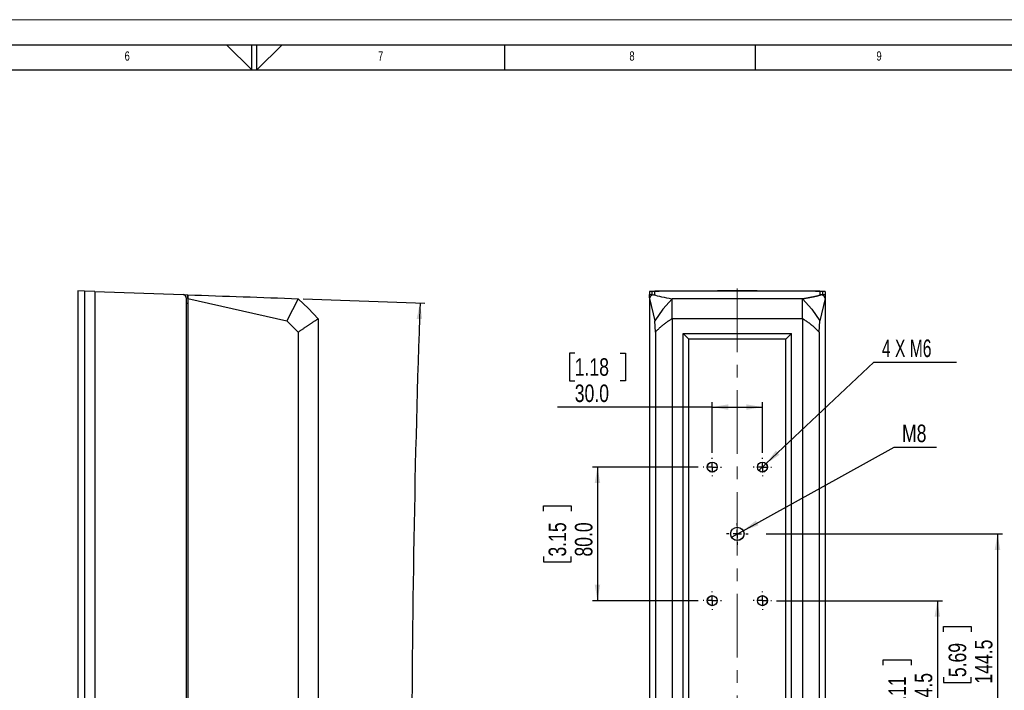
# Model space of a CAD drawing. Header units: millimetres. Extents: x 0 to 1262, y 0 to 420.
# Tile 34 of 99: x 255 to 452, y 286 to 420. Entities that reach past the tile are written whole.
import ezdxf

# ---------------------------------------------------------------- set-up
doc = ezdxf.new("R2010")
doc.units = ezdxf.units.MM
doc.linetypes.add('CENTERX2', pattern=[20.32, 12.7, -2.54, 2.54, -2.54])
doc.layers.add('FORMAT', color=7, linetype='Continuous')
doc.layers.add('SLD-0', color=7, linetype='Continuous')
doc.styles.add('SLDTEXTSTYLE0', font='TXT', dxfattribs={"width": 0.75})
doc.styles.add('SLDTEXTSTYLE3', font='TXT', dxfattribs={"width": 0.666667})
doc.dimstyles.new('SLDDIMSTYLE2', dxfattribs={"dimtxt": 3.5, "dimasz": 3.2, "dimexe": 0, "dimexo": 0.0625, "dimgap": 0.875, "dimtad": 1, "dimdec": 1, "dimlfac": 3, "dimrnd": 1e-09, "dimzin": 12, "dimdsep": 46, "dimtxsty": 'SLDTEXTSTYLE0', "dimsah": 1, "dimcen": 0.09, "dimadec": 0, "dimazin": 3, "dimtfac": 1, "dimtdec": 1, "dimtofl": 0, "dimtmove": 0, "dimatfit": 3, "dimfxl": 1, "dimfrac": 2, "dimtolj": 1, "dimtzin": 12, "dimarcsym": 0})
doc.dimstyles.new('SLDDIMSTYLE3', dxfattribs={"dimtxt": 3.5, "dimasz": 3.2, "dimexe": 0, "dimexo": 0.0625, "dimgap": 0.875, "dimtad": 1, "dimdec": 1, "dimlfac": 3, "dimrnd": 1e-09, "dimzin": 4, "dimdsep": 46, "dimtxsty": 'SLDTEXTSTYLE0', "dimsah": 1, "dimcen": 0.09, "dimadec": 0, "dimazin": 1, "dimtfac": 1, "dimtdec": 1, "dimtofl": 0, "dimtmove": 0, "dimatfit": 3, "dimfxl": 1, "dimfrac": 2, "dimtolj": 1, "dimtzin": 12, "dimarcsym": 0})
doc.dimstyles.new('SLDDIMSTYLE4', dxfattribs={"dimtxt": 3.5, "dimasz": 3.2, "dimexe": 0, "dimexo": 0.0625, "dimgap": 0.875, "dimtad": 1, "dimdec": 4, "dimlfac": 3, "dimzin": 4, "dimdsep": 46, "dimtxsty": 'SLDTEXTSTYLE0', "dimsah": 1, "dimcen": 0.09, "dimadec": 1, "dimazin": 1, "dimtfac": 1, "dimtdec": 1, "dimtofl": 0, "dimtmove": 0, "dimatfit": 3, "dimfxl": 1, "dimfrac": 2, "dimtolj": 1, "dimtzin": 12, "dimarcsym": 0})
doc.dimstyles.new('SLDDIMSTYLE6', dxfattribs={"dimtxt": 3.5, "dimasz": 3.2, "dimexe": 0, "dimexo": 0.0625, "dimgap": 0.875, "dimtad": 0, "dimtih": 1, "dimtoh": 1, "dimdec": 1, "dimlfac": 3, "dimrnd": 1e-09, "dimzin": 12, "dimdsep": 46, "dimtxsty": 'SLDTEXTSTYLE0', "dimblk1": 'NONE', "dimsah": 1, "dimcen": 0, "dimadec": 0, "dimazin": 3, "dimtfac": 1, "dimtdec": 1, "dimtmove": 0, "dimatfit": 3, "dimldrblk": 'NONE', "dimfxl": 1, "dimfrac": 2, "dimtolj": 1, "dimtzin": 12, "dimarcsym": 0})

# ---------------------------------------------------------------- blocks, each defined once
blk = doc.blocks.new('_D_5')
at = {"layer": 'SLD-0', "color": 7, "transparency": 16777216}
for p, q in [((311.77, 364.25), (336.06, 363.4)), ((311.77, 174.06), (336.06, 174.91))]:
    blk.add_line(p, q, dxfattribs=at)
blk.add_arc((3034.94, 269.16), 2701.52, 178, 182, dxfattribs=at)
for points in [[(335.06, 363.44), (334.4, 360.26), (335.5, 360.22)], [(335.06, 174.88), (335.5, 178.09), (334.4, 178.05)]]:
    blk.add_solid(points, dxfattribs=at)
at = {"layer": 'SLD-0', "color": 7, "transparency": 16777216, "insert": (328.91, 264.99), "char_height": 3.5, "attachment_point": 1, "rotation": 90, "style": 'SLDTEXTSTYLE0'}
blk.add_mtext('4.0°', dxfattribs=at)
blk = doc.blocks.new('_D_9')
at = {"layer": 'SLD-0', "color": 250, "transparency": 16777216}
for p, q in [((404.11, 317.32), (451.28, 317.32)), ((450.28, 317.32), (450.28, 269.16)), ((439.48, 297.76), (439.48, 298.83)), ((439.48, 298.83), (445.04, 298.83)), ((445.04, 298.83), (445.04, 297.76)), ((439.48, 288.71), (439.48, 287.65)), ((439.48, 287.65), (445.04, 287.65)), ((445.04, 287.65), (445.04, 288.71)), ((422.55, 269.16), (451.28, 269.16))]:
    blk.add_line(p, q, dxfattribs=at)
for points in [[(450.28, 317.32), (449.73, 314.12), (450.83, 314.12)], [(450.28, 269.16), (450.83, 272.36), (449.73, 272.36)]]:
    blk.add_solid(points, dxfattribs=at)
at = {"layer": 'SLD-0', "color": 250, "transparency": 16777216, "char_height": 3.5, "attachment_point": 1, "rotation": 90, "style": 'SLDTEXTSTYLE0'}
for s, insert in [('144.5', (445.76, 287.42)), ('5.69', (440.53, 288.71))]:
    blk.add_mtext(s, dxfattribs=dict(at, insert=insert))
blk = doc.blocks.new('_D_16')
at = {"layer": 'SLD-0', "color": 250, "transparency": 16777216}
for p, q in [((406.2, 303.98), (439.28, 303.98)), ((438.28, 303.98), (438.28, 269.16)), ((427.48, 291.1), (427.48, 292.16)), ((427.48, 292.16), (433.04, 292.16)), ((433.04, 292.16), (433.04, 291.1)), ((427.48, 282.04), (427.48, 280.98)), ((427.48, 280.98), (433.04, 280.98)), ((433.04, 280.98), (433.04, 282.04)), ((422.55, 269.16), (439.28, 269.16))]:
    blk.add_line(p, q, dxfattribs=at)
for points in [[(438.28, 303.98), (437.73, 300.78), (438.83, 300.78)], [(438.28, 269.16), (438.83, 272.36), (437.73, 272.36)]]:
    blk.add_solid(points, dxfattribs=at)
at = {"layer": 'SLD-0', "color": 250, "transparency": 16777216, "char_height": 3.5, "attachment_point": 1, "rotation": 90, "style": 'SLDTEXTSTYLE0'}
for s, insert in [('4.11', (428.53, 282.04)), ('104.5', (433.76, 280.75))]:
    blk.add_mtext(s, dxfattribs=dict(at, insert=insert))
blk = doc.blocks.new('_D_17')
at = {"layer": 'SLD-0', "color": 250, "transparency": 16777216}
for p, q in [((390.54, 330.65), (369.47, 330.65)), ((370.47, 330.65), (370.47, 303.98)), ((359.68, 321.84), (359.68, 322.91)), ((359.68, 322.91), (365.23, 322.91)), ((365.23, 322.91), (365.23, 321.84)), ((359.68, 312.79), (359.68, 311.73)), ((365.23, 311.73), (365.23, 312.79)), ((359.68, 311.73), (365.23, 311.73)), ((390.54, 303.98), (369.47, 303.98))]:
    blk.add_line(p, q, dxfattribs=at)
for points in [[(370.47, 330.65), (369.92, 327.45), (371.02, 327.45)], [(370.47, 303.98), (371.02, 307.18), (369.92, 307.18)]]:
    blk.add_solid(points, dxfattribs=at)
at = {"layer": 'SLD-0', "color": 250, "transparency": 16777216, "char_height": 3.5, "attachment_point": 1, "rotation": 90, "style": 'SLDTEXTSTYLE0'}
for s, insert in [('3.15', (360.72, 312.79)), ('80.0', (365.96, 312.79))]:
    blk.add_mtext(s, dxfattribs=dict(at, insert=insert))
blk = doc.blocks.new('_D_18')
at = {"layer": 'SLD-0', "color": 250, "transparency": 16777216}
for p, q in [((365.94, 353.43), (364.88, 353.43)), ((364.88, 353.43), (364.88, 347.88)), ((374.99, 353.43), (376.06, 353.43)), ((376.06, 353.43), (376.06, 347.88)), ((364.88, 347.88), (365.94, 347.88)), ((376.06, 347.88), (374.99, 347.88)), ((393.37, 342.64), (362.52, 342.64)), ((393.37, 333.48), (393.37, 343.64)), ((393.37, 342.64), (403.37, 342.64)), ((403.37, 333.48), (403.37, 343.64))]:
    blk.add_line(p, q, dxfattribs=at)
for points in [[(393.37, 342.64), (396.57, 342.09), (396.57, 343.19)], [(403.37, 342.64), (400.17, 343.19), (400.17, 342.09)]]:
    blk.add_solid(points, dxfattribs=at)
at = {"layer": 'SLD-0', "color": 250, "transparency": 16777216, "char_height": 3.5, "attachment_point": 1, "style": 'SLDTEXTSTYLE0'}
for s, insert in [('1.18', (365.94, 352.39)), ('30.0', (365.94, 347.15))]:
    blk.add_mtext(s, dxfattribs=dict(at, insert=insert))
blk = doc.blocks.new('_D_19')
at = {"layer": 'SLD-0', "color": 250, "transparency": 16777216}
for p, q in [((404.1, 331.34), (425.63, 351.62)), ((425.63, 351.62), (442.11, 351.62)), ((402.64, 329.96), (404.1, 331.34))]:
    blk.add_line(p, q, dxfattribs=at)
blk.add_solid([(404.1, 331.34), (406.81, 333.13), (406.05, 333.93)], dxfattribs=at)
at = {"layer": 'SLD-0', "color": 250, "transparency": 16777216, "insert": (427.22, 356.13), "char_height": 3.5, "attachment_point": 1, "style": 'SLDTEXTSTYLE3'}
blk.add_mtext('4 X M6', dxfattribs=at)
blk = doc.blocks.new('_None')
blk = doc.blocks.new('_D_20')
at = {"layer": 'SLD-0', "color": 250, "transparency": 16777216}
for p, q in [((399.54, 317.96), (429.64, 334.62)), ((429.64, 334.62), (438.1, 334.62)), ((397.21, 316.67), (399.54, 317.96))]:
    blk.add_line(p, q, dxfattribs=at)
blk.add_solid([(399.54, 317.96), (402.6, 319.03), (402.07, 319.99)], dxfattribs=at)
at = {"layer": 'SLD-0', "color": 250, "transparency": 16777216, "insert": (431.23, 339.14), "char_height": 3.5, "attachment_point": 1, "style": 'SLDTEXTSTYLE0'}
blk.add_mtext('M8', dxfattribs=at)
blk = doc.blocks.new('SW_CENTERMARKSYMBOL_0')
at = {"layer": 'SLD-0', "color": 0}
for p, q in [((-1.67, 0), (-1.83, 0)), ((0, 0), (-0.83, 0)), ((0, 1.67), (0, 1.83)), ((0, 0), (0, 0.83)), ((0, 0), (0, -0.83)), ((0, 0), (0.83, 0)), ((1.67, 0), (1.83, 0)), ((0, -1.67), (0, -1.83))]:
    blk.add_line(p, q, dxfattribs=at)
blk = doc.blocks.new('SW_CENTERMARKSYMBOL_1')
at = {"layer": 'SLD-0', "color": 0}
for p, q in [((-1.67, 0), (-1.83, 0)), ((0, 0), (-0.83, 0)), ((0, 1.67), (0, 1.83)), ((0, 0), (0, 0.83)), ((0, 0), (0, -0.83)), ((0, 0), (0.83, 0)), ((1.67, 0), (1.83, 0)), ((0, -1.67), (0, -1.83))]:
    blk.add_line(p, q, dxfattribs=at)
blk = doc.blocks.new('SW_CENTERMARKSYMBOL_2')
at = {"layer": 'SLD-0', "color": 0}
for p, q in [((-1.67, 0), (-1.83, 0)), ((0, 0), (-0.83, 0)), ((0, 1.67), (0, 1.83)), ((0, 0), (0, 0.83)), ((0, 0), (0, -0.83)), ((0, 0), (0.83, 0)), ((1.67, 0), (1.83, 0)), ((0, -1.67), (0, -1.83))]:
    blk.add_line(p, q, dxfattribs=at)
blk = doc.blocks.new('SW_CENTERMARKSYMBOL_3')
at = {"layer": 'SLD-0', "color": 0}
for p, q in [((-1.67, 0), (-1.83, 0)), ((0, 0), (-0.83, 0)), ((0, 1.67), (0, 1.83)), ((0, 0), (0, 0.83)), ((0, 0), (0, -0.83)), ((0, 0), (0.83, 0)), ((1.67, 0), (1.83, 0)), ((0, -1.67), (0, -1.83))]:
    blk.add_line(p, q, dxfattribs=at)
blk = doc.blocks.new('SW_CENTERMARKSYMBOL_4')
at = {"layer": 'SLD-0', "color": 0}
for p, q in [((0, 1.67), (0, 2.17)), ((-1.67, 0), (-2.17, 0)), ((0, 0), (-0.83, 0)), ((0, 0), (0, 0.83)), ((0, 0), (0, -0.83)), ((0, 0), (0.83, 0)), ((1.67, 0), (2.17, 0)), ((0, -1.67), (0, -2.17))]:
    blk.add_line(p, q, dxfattribs=at)

msp = doc.modelspace()

# ---------------------------------------------------------------- linework, layer by layer
at = {"color": 7, "linetype": 'Continuous', "lineweight": 18}
msp.add_line((0.000041, 420.000053), (594.000041, 420.000053), dxfattribs=at)
at = {"color": 7, "linetype": 'Continuous', "lineweight": 25}
for p, q in [((266.768528, 365.823746), (266.768528, 206.047697)), ((268.097814, 365.777327), (266.768528, 365.823746)), ((268.097814, 365.777327), (268.097814, 172.536833)), ((270.184495, 365.704458), (268.097814, 365.777327)), ((270.184495, 365.704458), (270.184495, 172.609701)), ((270.184495, 365.704458), (287.791794, 365.089598)), ((380.871604, 365.704458), (380.871604, 365.089598)), ((381.371604, 365.089598), (381.371604, 365.704458)), ((381.870234, 365.705179), (381.870234, 365.057317)), ((382.717112, 365.760114), (382.717112, 365.742098)), ((414.026095, 365.760114), (414.026095, 365.742098)), ((414.872974, 365.057317), (414.872974, 365.705179)), ((415.371604, 365.704458), (415.371604, 365.089598)), ((415.871604, 365.704458), (415.871604, 365.089598)), ((287.791794, 365.089598), (288.716192, 365.057317)), ((288.435194, 364.423337), (288.435194, 173.890822)), ((288.716192, 365.057317), (288.716192, 363.389634)), ((288.726659, 365.056951), (288.716192, 365.057317)), ((288.768528, 364.313823), (308.526059, 359.877623)), ((288.768528, 364.313823), (288.768528, 174.000337)), ((310.768528, 364.287232), (308.526059, 359.877623)), ((380.871604, 365.089598), (381.371604, 365.089598)), ((380.871604, 364.423337), (380.871604, 365.089598)), ((380.871604, 364.423337), (380.871604, 364.313823)), ((380.871604, 364.313823), (381.907052, 359.877623)), ((380.871604, 364.313823), (380.871604, 174.000337)), ((381.371604, 365.089598), (381.371604, 365.00405)), ((381.670506, 365.056951), (381.870234, 365.057317)), ((385.371604, 360.287232), (385.371604, 364.287232)), ((411.371604, 364.287232), (385.371604, 364.287232)), ((411.371604, 360.287232), (411.371604, 364.287232)), ((415.871604, 364.313823), (414.836156, 359.877623)), ((415.072702, 365.056951), (414.872974, 365.057317)), ((415.371604, 365.00743), (415.371604, 365.089598)), ((415.371604, 365.089598), (415.871604, 365.089598)), ((415.871604, 365.089598), (415.871604, 364.423337)), ((415.871604, 364.423337), (415.871604, 364.313823)), ((415.871604, 364.313823), (415.871604, 174.000337)), ((288.435194, 363.399447), (288.716192, 363.389634)), ((288.710958, 363.389817), (288.710958, 174.924342)), ((310.780438, 357.62015), (308.526059, 359.877623)), ((314.768528, 360.287232), (314.768528, 178.026927)), ((382.025199, 357.62015), (381.907052, 359.877623)), ((385.371604, 360.287232), (385.371604, 178.026927)), ((411.371604, 360.287232), (385.371604, 360.287232)), ((411.371604, 360.287232), (411.371604, 178.026927)), ((414.718009, 357.62015), (414.836156, 359.877623)), ((310.780438, 357.62015), (310.780438, 180.694009)), ((382.025199, 357.62015), (382.025199, 180.694009)), ((414.718009, 357.62015), (414.718009, 180.694009)), ((387.538271, 357.345113), (409.204937, 357.345113)), ((387.538271, 180.969046), (387.538271, 357.345113)), ((388.692971, 356.190413), (387.538271, 357.345113)), ((408.050237, 356.190413), (388.692971, 356.190413)), ((388.692971, 182.123746), (388.692971, 356.190413)), ((409.204937, 357.345113), (408.050237, 356.190413)), ((408.050237, 182.123746), (408.050237, 356.190413)), ((409.204937, 180.969046), (409.204937, 357.345113))]:
    msp.add_line(p, q, dxfattribs=at)
at = {"color": 7, "linetype": 'Continuous', "lineweight": 25, "flags": 128}
for points in [[(314.768528, 360.287232), (312.815265, 362.33397), (310.768528, 364.287232)], [(385.371604, 364.287232), (383.478591, 362.182767), (381.907052, 359.877623)], [(411.371604, 364.287232), (413.264617, 362.182767), (414.836156, 359.877623)]]:
    msp.add_lwpolyline(points, dxfattribs=at)
at = {"color": 7, "linetype": 'Continuous', "lineweight": 25}
for centre, radius in [((393.371604, 330.650494), 1), ((393.371604, 330.650494), 0.985455), ((403.371604, 330.650494), 1), ((403.371604, 330.650494), 0.985455), ((398.371604, 317.317161), 1.333333), ((398.371604, 317.317161), 1.318789), ((393.371604, 303.983828), 1), ((393.371604, 303.983828), 0.985455), ((403.371604, 303.983828), 1), ((403.371604, 303.983828), 0.985455)]:
    msp.add_circle(centre, radius, dxfattribs=at)
for centre, radius, start, end in [((287.768528, 364.423337), 0.666667, 0, 88), ((285.268283, 364.489359), 3.504644, 357.12903971, 9.32035696), ((381.672395, 364.253925), 0.803028, 90.13479563, 175.72236164)]:
    msp.add_arc(centre, radius, start, end, dxfattribs=at)
for centre, major_axis, start_param, end_param in [((382.988271, 365.704458), (2.116667, 0), 1.7393195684, 3.1415926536), ((382.988271, 365.704458), (1.616667, 0), 1.7393195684, 3.1415926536), ((382.953567, 365.705179), (1.083333, 0), 1.7405755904, 3.1415926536), ((398.371604, 362.547014), (93.833333, 0), 1.4022730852, 1.7393195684), ((398.371604, 362.547014), (93.333333, 0), 1.4022730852, 1.7393195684), ((398.371604, 362.564474), (92.333333, 0), 1.4010170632, 1.7405755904), ((413.789641, 365.705179), (1.083333, 0), 0, 1.4010170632), ((413.754937, 365.704458), (1.616667, 0), 0, 1.4022730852), ((413.754937, 365.704458), (2.116667, 0), 0, 1.4022730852)]:
    msp.add_ellipse(centre, major_axis=major_axis, ratio=0.0349207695, start_param=start_param, end_param=end_param, dxfattribs=at)
for points in [[(288.726659, 365.056951), (296.134872, 364.798251), (303.474592, 364.541942), (310.768528, 364.287232)], [(381.670506, 365.056951), (382.564137, 364.798251), (383.796565, 364.541942), (385.371604, 364.287232)], [(415.871604, 364.313823), (415.864068, 364.413576), (415.811724, 364.610334), (415.630104, 364.855663), (415.372417, 365.018961), (415.172602, 365.056769), (415.072702, 365.056951)]]:
    msp.add_open_spline(points, degree=3, dxfattribs=at)
for points, knots in [([(411.371604, 364.287232), (411.436853, 364.297841), (411.567341, 364.319058), (411.758602, 364.350913), (411.946567, 364.382787), (412.130918, 364.414683), (412.311739, 364.446599), (412.489009, 364.478535), (412.662733, 364.510493), (412.832909, 364.542471), (412.999537, 364.574471), (413.162619, 364.606491), (413.322153, 364.638531), (413.478141, 364.670593), (413.630581, 364.702675), (413.779473, 364.734778), (413.924819, 364.766902), (414.066617, 364.799046), (414.204868, 364.831212), (414.339572, 364.863398), (414.470729, 364.895605), (414.598335, 364.927832), (414.722411, 364.960081), (414.842872, 364.99235), (414.960042, 365.024639), (415.035146, 365.04618), (415.072702, 365.056951)], [0, 0, 0, 0, 0.0416928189, 0.0833788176, 0.1250586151, 0.1667328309, 0.2084020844, 0.2500669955, 0.2917281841, 0.3333862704, 0.3750418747, 0.4166956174, 0.458348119, 0.5, 0.541651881, 0.5833043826, 0.6249581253, 0.6666137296, 0.7082718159, 0.7499330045, 0.7915979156, 0.8332671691, 0.8749413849, 0.9166211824, 0.9583071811, 1, 1, 1, 1]), ([(314.768528, 360.287232), (314.712682, 360.249882), (314.600542, 360.174881), (314.429204, 360.060259), (314.254718, 359.943521), (314.076895, 359.824543), (313.895776, 359.703358), (313.711339, 359.579958), (313.523581, 359.454345), (313.332498, 359.326519), (313.138085, 359.196479), (312.940341, 359.064226), (312.739263, 358.929759), (312.534854, 358.793079), (312.327113, 358.654185), (312.116046, 358.513078), (311.901656, 358.369757), (311.683947, 358.224222), (311.462938, 358.076479), (311.238599, 357.926502), (311.011082, 357.774387), (310.857507, 357.671688), (310.780438, 357.62015)], [0, 0, 0, 0, 0.0463883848, 0.093150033, 0.1402862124, 0.1877981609, 0.2356870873, 0.2839541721, 0.3326005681, 0.3816274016, 0.4310357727, 0.4808267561, 0.5310014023, 0.5815607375, 0.6325057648, 0.6838374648, 0.7355567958, 0.7876646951, 0.8401620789, 0.8930498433, 0.9463288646, 1, 1, 1, 1]), ([(385.371604, 360.287232), (385.310675, 360.249882), (385.188326, 360.174881), (385.007378, 360.060259), (384.827459, 359.943521), (384.648875, 359.824543), (384.47163, 359.703358), (384.29581, 359.579958), (384.121482, 359.454345), (383.948717, 359.326519), (383.777587, 359.196479), (383.608163, 359.064226), (383.44052, 358.929759), (383.27473, 358.793079), (383.110869, 358.654185), (382.949012, 358.513078), (382.789233, 358.369757), (382.631615, 358.224222), (382.476212, 358.076479), (382.323188, 357.926502), (382.172299, 357.774387), (382.074352, 357.671688), (382.025199, 357.62015)], [0, 0, 0, 0, 0.0463883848, 0.093150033, 0.1402862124, 0.1877981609, 0.2356870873, 0.2839541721, 0.3326005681, 0.3816274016, 0.4310357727, 0.4808267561, 0.5310014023, 0.5815607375, 0.6325057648, 0.6838374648, 0.7355567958, 0.7876646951, 0.8401620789, 0.8930498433, 0.9463288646, 1, 1, 1, 1]), ([(414.718009, 357.62015), (414.674327, 357.665999), (414.587285, 357.757358), (414.453645, 357.892825), (414.318433, 358.026494), (414.181456, 358.158289), (414.042844, 358.288232), (413.902638, 358.416317), (413.760905, 358.542545), (413.617701, 358.666916), (413.473087, 358.789429), (413.327121, 358.910086), (413.134479, 359.065495), (412.892665, 359.253822), (412.598318, 359.47276), (412.299011, 359.685576), (411.99487, 359.892172), (411.686919, 360.09291), (411.476289, 360.222717), (411.371604, 360.287232)], [0, 0, 0, 0, 0.0477348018, 0.0951178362, 0.1421496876, 0.1888309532, 0.2351622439, 0.2811441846, 0.3267774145, 0.3720625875, 0.4170003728, 0.4615914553, 0.5058365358, 0.5906422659, 0.6744623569, 0.7573023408, 0.8391679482, 0.9200651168, 1, 1, 1, 1])]:
    msp.add_open_spline(points, degree=3, knots=knots, dxfattribs=at)
at = {"layer": 'FORMAT'}
for p, q in [((15.000041, 415.000053), (589.000041, 415.000053)), ((296.468637, 415.000053), (301.500041, 410.000053)), ((301.500041, 410.000053), (301.500041, 415.000053)), ((302.500041, 410.000053), (302.500041, 415.000053)), ((307.531446, 415.000053), (302.500041, 410.000053)), ((352.000041, 410.000053), (352.000041, 415.000053)), ((402.000041, 410.000053), (402.000041, 415.000053)), ((20.000041, 410.000053), (584.000041, 410.000053))]:
    msp.add_line(p, q, dxfattribs=at)
at = {"layer": 'SLD-0', "color": 250, "linetype": 'CENTERX2', "lineweight": 18}
msp.add_line((398.371604, 366.313823), (398.371604, 172.000337), dxfattribs=at)

# ---------------------------------------------------------------- block references
at = {"layer": 'SLD-0', "color": 250}
for name, p in [('SW_CENTERMARKSYMBOL_0', (393.371604, 330.650494)), ('SW_CENTERMARKSYMBOL_1', (403.371604, 330.650494)), ('SW_CENTERMARKSYMBOL_4', (398.371604, 317.317161)), ('SW_CENTERMARKSYMBOL_2', (393.371604, 303.983828)), ('SW_CENTERMARKSYMBOL_3', (403.371604, 303.983828))]:
    msp.add_blockref(name, p, dxfattribs=at)

# ---------------------------------------------------------------- texts
at = {"layer": 'FORMAT', "char_height": 1.852083, "attachment_point": 1, "style": 'SLDTEXTSTYLE0'}
for s, insert in [('6', (276.132022, 413.668016)), ('7', (326.69949, 413.668016)), ('8', (376.841357, 413.668016)), ('9', (426.132022, 413.668016))]:
    msp.add_mtext(s, dxfattribs=dict(at, insert=insert))

# ---------------------------------------------------------------- dimensions: what is measured, and where the dimension line sits
at = {"layer": 'SLD-0', "color": 7}
dim = msp.add_angular_dim_2l(base=(333.417579, 269.15708), line1=((310.768528, 364.287232), (288.726659, 365.056951)), line2=((310.768528, 174.026927), (288.726659, 173.257208)), dimstyle='SLDDIMSTYLE4', dxfattribs=at)
dim.commit()
dim.dimension.update_dxf_attribs({"geometry": '_D_5', "text_midpoint": (333.417579, 269.15708), "dimtype": 162})
at = {"layer": 'SLD-0', "color": 250}
for p1, p2, text, picture, middle in [((402.643673, 329.964843), (404.099535, 331.336145), '4 X M6', '_D_19', (434.666375, 354.398043)), ((397.205033, 316.671491), (399.538175, 317.962831), 'M8', '_D_20', (434.666375, 337.402751))]:
    dim = msp.add_diameter_dim_2p(p1=p1, p2=p2, text=text, dimstyle='SLDDIMSTYLE6', override={"dimpost": '<>'}, dxfattribs=at)
    dim.commit()
    dim.dimension.update_dxf_attribs({"geometry": picture, "text_midpoint": middle, "dimtype": 163})
dim = msp.add_linear_dim(base=(403.371604, 342.639781), p1=(393.371604, 332.483828), p2=(403.371604, 332.483828), dimstyle='SLDDIMSTYLE3', dxfattribs=at)
dim.commit()
dim.dimension.update_dxf_attribs({"geometry": '_D_18', "text_midpoint": (370.467895, 342.639781), "dimtype": 160})
for base, p1, p2, dimstyle, picture, middle in [((370.467895, 303.983828), (391.538271, 330.650494), (391.538271, 303.983828), 'SLDDIMSTYLE3', '_D_17', (370.467895, 317.317161)), ((450.275313, 269.15708), (403.112188, 317.317161), (421.549124, 269.15708), 'SLDDIMSTYLE2', '_D_9', (450.275313, 293.23712)), ((438.275313, 269.15708), (405.204937, 303.983828), (421.549124, 269.15708), 'SLDDIMSTYLE2', '_D_16', (438.275313, 286.570454))]:
    dim = msp.add_linear_dim(base=base, p1=p1, p2=p2, angle=90, dimstyle=dimstyle, dxfattribs=at)
    dim.commit()
    dim.dimension.update_dxf_attribs({"geometry": picture, "text_midpoint": middle, "dimtype": 160})

doc.saveas('drawing.dxf')
